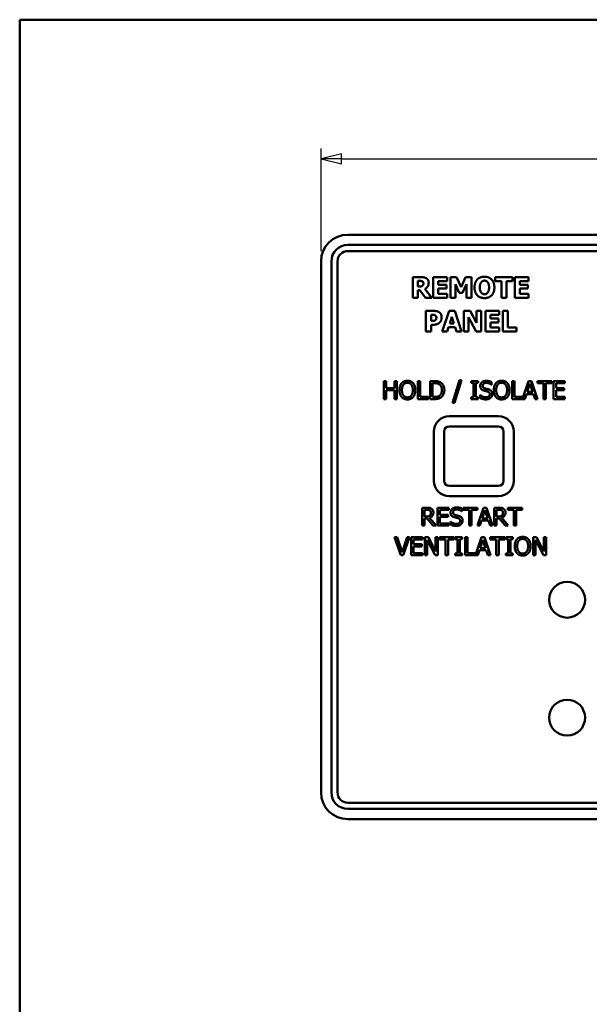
# Model space of a CAD drawing. Header units: millimetres. Extents: x 10 to 287, y 8 to 200.
# Tile 2 of 15: x 10 to 66, y 104 to 200. Entities that reach past the tile are written whole.
import ezdxf

# ---------------------------------------------------------------- set-up
doc = ezdxf.new("R2010")
doc.units = ezdxf.units.MM
for name, color, linetype, lineweight in [('Border (ISO)', 7, 'Continuous', 50), ('Dimension (ISO)', 7, 'Continuous', 25), ('Visible (ISO)', 7, 'Continuous', 50)]:
    doc.layers.add(name, color=color, linetype=linetype, lineweight=lineweight)
doc.styles.add('Note Text (ISO)', font='tahoma.ttf')
doc.dimstyles.new('Default (ISO)', dxfattribs={"dimtxt": 2.2, "dimasz": 2, "dimexe": 1, "dimexo": 1, "dimgap": 0.762, "dimtad": 1, "dimdec": 1, "dimtxsty": 'Note Text (ISO)', "dimblk": 'Filled-1', "dimcen": 0.09, "dimdle": 10, "dimclrd": 256, "dimclre": 256, "dimclrt": 256, "dimadec": 0, "dimazin": 0, "dimtfac": 0.863636, "dimtdec": 0, "dimtmove": 0, "dimatfit": 3, "dimfxl": 0, "dimtolj": 1, "dimlwd": -1, "dimlwe": -1, "dimarcsym": 0})

# ---------------------------------------------------------------- blocks, each defined once
blk = doc.blocks.new('Borders Border')
at = {"layer": 'Border (ISO)'}
for p, q in [((10, 200), (287, 200)), ((10, 10), (10, 200))]:
    blk.add_line(p, q, dxfattribs=at)
blk = doc.blocks.new('Filled-1')
at = {"color": 0}
for p, q in [((0, 0), (-1, 0.25)), ((-1, 0.25), (-1, -0.25)), ((-1, 0), (0, 0)), ((-1, -0.25), (0, 0))]:
    blk.add_line(p, q, dxfattribs=at)
at = {"color": 0, "flags": 128}
blk.add_lwpolyline([(-1, -0.25), (0, 0), (-1, 0.25), (-1, -0.25)], dxfattribs=at)
at = {"color": 0}
blk.add_solid([(-1, -0.25), (0, 0), (-1, 0.25), (-1, -0.25)], dxfattribs=at)
blk = doc.blocks.new('*D7')
at = {"layer": 'Defpoints', "color": 0, "transparency": 16777216}
for p in [(149.405, 186.432), (39.405, 176.432), (149.405, 176.432)]:
    blk.add_point(p, dxfattribs=at)
at = {"layer": 'Dimension (ISO)', "transparency": 16777216}
for p, q in [((39.405, 177.432), (39.405, 187.432)), ((149.405, 177.432), (149.405, 187.432)), ((41.405, 186.432), (147.405, 186.432))]:
    blk.add_line(p, q, dxfattribs=at)
at = {"layer": 'Dimension (ISO)', "transparency": 16777216, "xscale": 2, "yscale": 2, "zscale": 2, "rotation": 180}
blk.add_blockref('Filled-1', (39.405, 186.432), dxfattribs=at)
at = {"layer": 'Dimension (ISO)', "transparency": 16777216, "xscale": 2, "yscale": 2, "zscale": 2}
blk.add_blockref('Filled-1', (149.405, 186.432), dxfattribs=at)
at = {"layer": 'Dimension (ISO)', "transparency": 16777216, "insert": (92.155, 189.484), "char_height": 2.2, "attachment_point": 1, "style": 'Note Text (ISO)'}
blk.add_mtext('\\A1;110', dxfattribs=at)

msp = doc.modelspace()

# ---------------------------------------------------------------- linework, layer by layer
at = {"layer": 'Visible (ISO)'}
for p, q in [((146.805, 179.032), (42.005, 179.032)), ((42.005, 178.032), (146.805, 178.032)), ((42.005, 177.432), (146.805, 177.432)), ((39.405, 176.432), (39.405, 124.632)), ((40.405, 124.632), (40.405, 176.432)), ((41.005, 124.632), (41.005, 176.432)), ((48.342, 174.89), (48.342, 172.89)), ((49.146, 174.89), (48.342, 174.89)), ((51.691, 174.89), (50.339, 174.89)), ((50.339, 174.89), (50.339, 172.89)), ((51.691, 174.509), (51.691, 174.89)), ((52.031, 174.89), (52.031, 172.89)), ((52.61, 174.89), (52.031, 174.89)), ((53.054, 173.903), (52.61, 174.89)), ((53.494, 174.89), (53.054, 173.903)), ((54.073, 174.89), (53.494, 174.89)), ((54.073, 172.89), (54.073, 174.89)), ((56.399, 174.89), (56.399, 174.509)), ((58.084, 174.89), (56.399, 174.89)), ((58.084, 174.509), (58.084, 174.89)), ((59.642, 174.89), (58.29, 174.89)), ((58.29, 174.89), (58.29, 172.89)), ((59.642, 174.509), (59.642, 174.89)), ((48.841, 173.984), (48.841, 174.522)), ((48.841, 174.522), (49.01, 174.522)), ((48.986, 173.984), (48.841, 173.984)), ((50.838, 174.509), (51.691, 174.509)), ((50.838, 174.157), (50.838, 174.509)), ((51.624, 174.157), (50.838, 174.157)), ((51.624, 173.776), (51.624, 174.157)), ((52.504, 174.216), (52.867, 173.36)), ((52.504, 172.89), (52.504, 174.216)), ((53.211, 173.36), (53.574, 174.216)), ((53.574, 174.216), (53.574, 172.89)), ((56.399, 174.509), (56.99, 174.509)), ((56.99, 174.509), (56.99, 172.89)), ((57.493, 174.509), (58.084, 174.509)), ((57.493, 172.89), (57.493, 174.509)), ((58.789, 174.509), (59.642, 174.509)), ((58.789, 174.157), (58.789, 174.509)), ((59.575, 174.157), (58.789, 174.157)), ((59.575, 173.776), (59.575, 174.157)), ((48.342, 172.89), (48.841, 172.89)), ((48.841, 173.624), (49.023, 173.624)), ((48.841, 172.89), (48.841, 173.624)), ((49.023, 173.624), (49.579, 172.89)), ((50.19, 172.89), (49.517, 173.741)), ((49.579, 172.89), (50.19, 172.89)), ((50.339, 172.89), (51.691, 172.89)), ((50.838, 173.776), (51.624, 173.776)), ((50.838, 173.271), (50.838, 173.776)), ((51.691, 173.271), (50.838, 173.271)), ((51.691, 172.89), (51.691, 173.271)), ((52.031, 172.89), (52.504, 172.89)), ((52.867, 173.36), (53.211, 173.36)), ((53.574, 172.89), (54.073, 172.89)), ((56.99, 172.89), (57.493, 172.89)), ((58.29, 172.89), (59.642, 172.89)), ((58.789, 173.776), (59.575, 173.776)), ((58.789, 173.271), (58.789, 173.776)), ((59.642, 173.271), (58.789, 173.271)), ((59.642, 172.89), (59.642, 173.271)), ((49.624, 171.597), (49.624, 169.597)), ((50.4, 171.597), (49.624, 171.597)), ((50.127, 170.625), (50.127, 171.224)), ((50.127, 171.224), (50.198, 171.224)), ((51.892, 171.597), (51.216, 169.597)), ((52.439, 171.597), (51.892, 171.597)), ((51.953, 170.368), (52.159, 171.03)), ((52.159, 171.03), (52.363, 170.368)), ((53.115, 169.597), (52.439, 171.597)), ((53.315, 171.597), (53.315, 169.597)), ((53.93, 171.597), (53.315, 171.597)), ((53.773, 170.991), (54.545, 169.597)), ((53.773, 169.597), (53.773, 170.991)), ((54.569, 170.451), (53.93, 171.597)), ((54.569, 171.597), (54.569, 170.451)), ((55.028, 171.597), (54.569, 171.597)), ((55.028, 169.597), (55.028, 171.597)), ((56.786, 171.597), (55.434, 171.597)), ((55.434, 171.597), (55.434, 169.597)), ((55.934, 171.216), (56.786, 171.216)), ((55.934, 170.864), (55.934, 171.216)), ((56.786, 171.216), (56.786, 171.597)), ((57.127, 171.597), (57.127, 169.597)), ((57.629, 171.597), (57.127, 171.597)), ((57.629, 169.978), (57.629, 171.597)), ((50.162, 170.625), (50.127, 170.625)), ((50.127, 170.252), (50.389, 170.252)), ((50.127, 169.597), (50.127, 170.252)), ((51.718, 169.597), (51.845, 170.005)), ((51.845, 170.005), (52.473, 170.005)), ((52.363, 170.368), (51.953, 170.368)), ((52.473, 170.005), (52.598, 169.597)), ((56.72, 170.864), (55.934, 170.864)), ((55.934, 170.484), (56.72, 170.484)), ((55.934, 169.978), (55.934, 170.484)), ((56.786, 169.978), (55.934, 169.978)), ((56.72, 170.484), (56.72, 170.864)), ((56.786, 169.597), (56.786, 169.978)), ((58.46, 169.978), (57.629, 169.978)), ((58.46, 169.597), (58.46, 169.978)), ((49.624, 169.597), (50.127, 169.597)), ((51.216, 169.597), (51.718, 169.597)), ((52.598, 169.597), (53.115, 169.597)), ((53.315, 169.597), (53.773, 169.597)), ((54.545, 169.597), (55.028, 169.597)), ((55.434, 169.597), (56.786, 169.597)), ((57.127, 169.597), (58.46, 169.597)), ((45.523, 164.754), (45.523, 163.004)), ((45.755, 164.754), (45.523, 164.754)), ((45.755, 164.068), (45.755, 164.754)), ((46.561, 164.754), (46.561, 164.068)), ((46.794, 164.754), (46.561, 164.754)), ((46.794, 163.004), (46.794, 164.754)), ((48.851, 164.754), (48.851, 163.004)), ((49.084, 164.754), (48.851, 164.754)), ((49.084, 163.211), (49.084, 164.754)), ((50.048, 164.754), (50.048, 163.004)), ((50.447, 164.754), (50.048, 164.754)), ((50.281, 163.205), (50.281, 164.553)), ((50.281, 164.553), (50.458, 164.553)), ((52.909, 164.832), (52.226, 162.624)), ((52.425, 162.624), (53.11, 164.832)), ((53.11, 164.832), (52.909, 164.832)), ((54.036, 164.754), (54.036, 164.575)), ((54.714, 164.754), (54.036, 164.754)), ((54.036, 164.575), (54.259, 164.575)), ((54.259, 164.575), (54.259, 163.183)), ((54.491, 164.575), (54.714, 164.575)), ((54.491, 163.183), (54.491, 164.575)), ((54.714, 164.575), (54.714, 164.754)), ((56.02, 164.394), (56.037, 164.394)), ((56.037, 164.394), (56.037, 164.672)), ((58.278, 164.754), (58.045, 164.754)), ((58.045, 164.754), (58.045, 163.004)), ((58.278, 163.211), (58.278, 164.754)), ((59.643, 164.754), (59.059, 163.021)), ((59.511, 163.692), (59.781, 164.516)), ((59.93, 164.754), (59.643, 164.754)), ((59.781, 164.516), (60.052, 163.692)), ((60.52, 163.004), (59.93, 164.754)), ((60.507, 164.754), (60.507, 164.547)), ((61.914, 164.754), (60.507, 164.754)), ((60.507, 164.547), (61.094, 164.547)), ((61.094, 164.547), (61.094, 163.004)), ((61.327, 164.547), (61.914, 164.547)), ((61.327, 163.004), (61.327, 164.547)), ((61.914, 164.547), (61.914, 164.754)), ((63.186, 164.754), (62.091, 164.754)), ((62.091, 164.754), (62.091, 163.004)), ((62.324, 164.547), (63.186, 164.547)), ((62.324, 164.068), (62.324, 164.547)), ((63.186, 164.547), (63.186, 164.754)), ((46.561, 164.068), (45.755, 164.068)), ((45.755, 163.861), (46.561, 163.861)), ((45.755, 163.004), (45.755, 163.861)), ((46.561, 163.861), (46.561, 163.004)), ((54.915, 163.401), (54.915, 163.109)), ((54.932, 163.401), (54.915, 163.401)), ((59.289, 163.004), (59.448, 163.493)), ((59.448, 163.493), (60.116, 163.493)), ((60.052, 163.692), (59.511, 163.692)), ((60.116, 163.493), (60.274, 163.004)), ((63.128, 164.068), (62.324, 164.068)), ((62.324, 163.861), (63.128, 163.861)), ((62.324, 163.211), (62.324, 163.861)), ((63.128, 163.861), (63.128, 164.068)), ((45.523, 163.004), (45.755, 163.004)), ((46.561, 163.004), (46.794, 163.004)), ((48.851, 163.004), (49.865, 163.004)), ((49.865, 163.211), (49.084, 163.211)), ((49.865, 163.004), (49.865, 163.211)), ((50.048, 163.004), (50.451, 163.004)), ((50.458, 163.205), (50.281, 163.205)), ((52.226, 162.624), (52.425, 162.624)), ((54.036, 163.183), (54.036, 163.004)), ((54.259, 163.183), (54.036, 163.183)), ((54.036, 163.004), (54.714, 163.004)), ((54.714, 163.183), (54.491, 163.183)), ((54.714, 163.004), (54.714, 163.183)), ((58.045, 163.004), (59.289, 163.004)), ((59.059, 163.211), (58.278, 163.211)), ((59.059, 163.021), (59.059, 163.211)), ((60.274, 163.004), (60.52, 163.004)), ((61.094, 163.004), (61.327, 163.004)), ((62.091, 163.004), (63.186, 163.004)), ((63.186, 163.211), (62.324, 163.211)), ((63.186, 163.004), (63.186, 163.211)), ((51.905, 161.332), (56.705, 161.332)), ((50.405, 155.032), (50.405, 159.832)), ((51.405, 159.832), (51.405, 155.032)), ((56.705, 160.332), (51.905, 160.332)), ((57.205, 155.032), (57.205, 159.832)), ((58.205, 159.832), (58.205, 155.032)), ((51.905, 154.532), (56.705, 154.532)), ((56.705, 153.532), (51.905, 153.532)), ((49.261, 152.409), (49.261, 150.659)), ((49.712, 152.409), (49.261, 152.409)), ((49.494, 151.549), (49.494, 152.207)), ((49.494, 152.207), (49.725, 152.207)), ((51.849, 152.409), (50.755, 152.409)), ((50.755, 152.409), (50.755, 150.659)), ((50.987, 152.202), (51.849, 152.202)), ((50.987, 151.722), (50.987, 152.202)), ((51.791, 151.722), (50.987, 151.722)), ((51.791, 151.515), (51.791, 151.722)), ((51.849, 152.202), (51.849, 152.409)), ((53.123, 152.049), (53.14, 152.049)), ((53.14, 152.049), (53.14, 152.327)), ((53.266, 152.409), (53.266, 152.202)), ((54.673, 152.409), (53.266, 152.409)), ((53.266, 152.202), (53.853, 152.202)), ((53.853, 152.202), (53.853, 150.659)), ((54.086, 152.202), (54.673, 152.202)), ((54.086, 150.659), (54.086, 152.202)), ((55.251, 152.409), (54.662, 150.659)), ((54.673, 152.202), (54.673, 152.409)), ((55.12, 151.347), (55.389, 152.171)), ((55.538, 152.409), (55.251, 152.409)), ((55.389, 152.171), (55.66, 151.347)), ((56.128, 150.659), (55.538, 152.409)), ((56.294, 152.409), (56.294, 150.659)), ((56.745, 152.409), (56.294, 152.409)), ((56.526, 151.549), (56.526, 152.207)), ((56.526, 152.207), (56.758, 152.207)), ((57.608, 152.409), (57.608, 152.202)), ((59.015, 152.409), (57.608, 152.409)), ((57.608, 152.202), (58.196, 152.202)), ((58.196, 152.202), (58.196, 150.659)), ((58.428, 152.202), (59.015, 152.202)), ((58.428, 150.659), (58.428, 152.202)), ((59.015, 152.202), (59.015, 152.409)), ((49.698, 151.549), (49.494, 151.549)), ((49.494, 151.355), (49.76, 151.355)), ((49.494, 150.659), (49.494, 151.355)), ((49.76, 151.355), (50.313, 150.659)), ((50.616, 150.659), (49.993, 151.42)), ((50.987, 151.515), (51.791, 151.515)), ((50.987, 150.866), (50.987, 151.515)), ((51.849, 150.866), (50.987, 150.866)), ((51.849, 150.659), (51.849, 150.866)), ((52.018, 151.056), (52.018, 150.764)), ((52.035, 151.056), (52.018, 151.056)), ((54.897, 150.659), (55.056, 151.148)), ((55.056, 151.148), (55.724, 151.148)), ((55.66, 151.347), (55.12, 151.347)), ((55.724, 151.148), (55.883, 150.659)), ((56.731, 151.549), (56.526, 151.549)), ((56.526, 151.355), (56.793, 151.355)), ((56.526, 150.659), (56.526, 151.355)), ((56.793, 151.355), (57.346, 150.659)), ((57.648, 150.659), (57.026, 151.42)), ((49.261, 150.659), (49.494, 150.659)), ((50.313, 150.659), (50.616, 150.659)), ((50.755, 150.659), (51.849, 150.659)), ((53.853, 150.659), (54.086, 150.659)), ((54.662, 150.659), (54.897, 150.659)), ((55.883, 150.659), (56.128, 150.659)), ((56.294, 150.659), (56.526, 150.659)), ((57.346, 150.659), (57.648, 150.659)), ((58.196, 150.659), (58.428, 150.659)), ((46.565, 149.527), (47.168, 147.777)), ((46.815, 149.527), (46.565, 149.527)), ((47.3, 148.074), (46.815, 149.527)), ((47.785, 149.527), (47.3, 148.074)), ((47.419, 147.777), (48.022, 149.527)), ((48.022, 149.527), (47.785, 149.527)), ((49.284, 149.527), (48.189, 149.527)), ((48.189, 149.527), (48.189, 147.777)), ((48.422, 149.32), (49.284, 149.32)), ((48.422, 148.841), (48.422, 149.32)), ((49.226, 148.841), (48.422, 148.841)), ((49.226, 148.634), (49.226, 148.841)), ((49.284, 149.32), (49.284, 149.527)), ((49.539, 149.527), (49.539, 147.777)), ((49.87, 149.527), (49.539, 149.527)), ((49.756, 149.286), (50.53, 147.777)), ((49.756, 147.777), (49.756, 149.286)), ((50.574, 148.142), (49.87, 149.527)), ((50.574, 149.527), (50.574, 148.142)), ((50.791, 149.527), (50.574, 149.527)), ((50.791, 147.777), (50.791, 149.527)), ((50.967, 149.527), (50.967, 149.32)), ((52.374, 149.527), (50.967, 149.527)), ((50.967, 149.32), (51.554, 149.32)), ((51.554, 149.32), (51.554, 147.777)), ((51.787, 149.32), (52.374, 149.32)), ((51.787, 147.777), (51.787, 149.32)), ((52.374, 149.32), (52.374, 149.527)), ((52.483, 149.527), (52.483, 149.349)), ((53.161, 149.527), (52.483, 149.527)), ((52.483, 149.349), (52.706, 149.349)), ((52.706, 149.349), (52.706, 147.956)), ((52.938, 149.349), (53.161, 149.349)), ((52.938, 147.956), (52.938, 149.349)), ((53.161, 149.349), (53.161, 149.527)), ((53.682, 149.527), (53.449, 149.527)), ((53.449, 149.527), (53.449, 147.777)), ((53.682, 147.985), (53.682, 149.527)), ((55.047, 149.527), (54.463, 147.794)), ((54.915, 148.465), (55.185, 149.289)), ((55.334, 149.527), (55.047, 149.527)), ((55.185, 149.289), (55.456, 148.465)), ((55.924, 147.777), (55.334, 149.527)), ((55.911, 149.527), (55.911, 149.32)), ((57.318, 149.527), (55.911, 149.527)), ((55.911, 149.32), (56.498, 149.32)), ((56.498, 149.32), (56.498, 147.777)), ((56.731, 149.32), (57.318, 149.32)), ((56.731, 147.777), (56.731, 149.32)), ((57.318, 149.32), (57.318, 149.527)), ((57.427, 149.527), (57.427, 149.349)), ((58.105, 149.527), (57.427, 149.527)), ((57.427, 149.349), (57.65, 149.349)), ((57.65, 149.349), (57.65, 147.956)), ((57.882, 149.349), (58.105, 149.349)), ((57.882, 147.956), (57.882, 149.349)), ((58.105, 149.349), (58.105, 149.527)), ((60.096, 149.527), (60.096, 147.777)), ((60.426, 149.527), (60.096, 149.527)), ((60.313, 149.286), (61.087, 147.777)), ((60.313, 147.777), (60.313, 149.286)), ((61.131, 148.142), (60.426, 149.527)), ((61.131, 149.527), (61.131, 148.142)), ((61.348, 149.527), (61.131, 149.527)), ((61.348, 147.777), (61.348, 149.527)), ((48.422, 148.634), (49.226, 148.634)), ((48.422, 147.985), (48.422, 148.634)), ((49.284, 147.985), (48.422, 147.985)), ((49.284, 147.777), (49.284, 147.985)), ((52.483, 147.956), (52.483, 147.777)), ((52.706, 147.956), (52.483, 147.956)), ((53.161, 147.956), (52.938, 147.956)), ((53.161, 147.777), (53.161, 147.956)), ((54.463, 147.985), (53.682, 147.985)), ((54.463, 147.794), (54.463, 147.985)), ((54.693, 147.777), (54.852, 148.267)), ((54.852, 148.267), (55.52, 148.267)), ((55.456, 148.465), (54.915, 148.465)), ((55.52, 148.267), (55.678, 147.777)), ((57.427, 147.956), (57.427, 147.777)), ((57.65, 147.956), (57.427, 147.956)), ((58.105, 147.956), (57.882, 147.956)), ((58.105, 147.777), (58.105, 147.956)), ((47.168, 147.777), (47.419, 147.777)), ((48.189, 147.777), (49.284, 147.777)), ((49.539, 147.777), (49.756, 147.777)), ((50.53, 147.777), (50.791, 147.777)), ((51.554, 147.777), (51.787, 147.777)), ((52.483, 147.777), (53.161, 147.777)), ((53.449, 147.777), (54.693, 147.777)), ((55.678, 147.777), (55.924, 147.777)), ((56.498, 147.777), (56.731, 147.777)), ((57.427, 147.777), (58.105, 147.777)), ((60.096, 147.777), (60.313, 147.777)), ((61.087, 147.777), (61.348, 147.777)), ((146.805, 123.632), (42.005, 123.632)), ((146.805, 123.032), (42.005, 123.032)), ((42.005, 122.032), (146.805, 122.032))]:
    msp.add_line(p, q, dxfattribs=at)
for centre in [(63.405, 143.432), (63.405, 131.932)]:
    msp.add_circle(centre, 1.75, dxfattribs=at)
for centre, radius, start, end in [((42.005, 176.432), 2.6, 90, 180), ((42.005, 176.432), 1.6, 90, 180), ((42.005, 176.432), 1, 90, 180), ((51.905, 159.832), 1.5, 90, 180), ((56.705, 159.832), 1.5, 0, 90), ((51.905, 159.832), 0.5, 90, 180), ((56.705, 159.832), 0.5, 0, 90), ((51.905, 155.032), 1.5, 180, 270), ((51.905, 155.032), 0.5, 180, 270), ((56.705, 155.032), 0.5, 270, 0), ((56.705, 155.032), 1.5, 270, 0), ((42.005, 124.632), 2.6, 180, 270), ((42.005, 124.632), 1.6, 180, 270), ((42.005, 124.632), 1, 180, 270)]:
    msp.add_arc(centre, radius, start, end, dxfattribs=at)
for points in [[(49.665, 174.783), (49.559, 174.848), (49.313, 174.89), (49.146, 174.89)], [(49.898, 174.34), (49.898, 174.503), (49.772, 174.715), (49.665, 174.783)], [(55.339, 174.932), (54.887, 174.932), (54.371, 174.371), (54.371, 173.89)], [(56.308, 173.89), (56.308, 174.375), (55.789, 174.932), (55.339, 174.932)], [(49.287, 174.05), (49.237, 174.01), (49.089, 173.984), (48.986, 173.984)], [(49.01, 174.522), (49.096, 174.522), (49.211, 174.511), (49.258, 174.491)], [(49.258, 174.491), (49.324, 174.462), (49.383, 174.353), (49.383, 174.277)], [(49.383, 174.277), (49.383, 174.193), (49.336, 174.089), (49.287, 174.05)], [(49.517, 173.741), (49.691, 173.825), (49.898, 174.112), (49.898, 174.34)], [(54.371, 173.89), (54.371, 173.41), (54.887, 172.848), (55.339, 172.848)], [(54.89, 173.89), (54.89, 174.068), (54.966, 174.326), (55.028, 174.404)], [(55.026, 173.379), (54.963, 173.462), (54.89, 173.705), (54.89, 173.89)], [(55.028, 174.404), (55.097, 174.488), (55.248, 174.554), (55.34, 174.554)], [(55.339, 172.848), (55.789, 172.848), (56.308, 173.404), (56.308, 173.89)], [(55.34, 174.554), (55.428, 174.554), (55.59, 174.483), (55.653, 174.4)], [(55.653, 174.4), (55.716, 174.321), (55.789, 174.07), (55.789, 173.89)], [(55.789, 173.89), (55.789, 173.702), (55.72, 173.47), (55.655, 173.383)], [(55.34, 173.225), (55.253, 173.225), (55.089, 173.297), (55.026, 173.379)], [(55.655, 173.383), (55.595, 173.302), (55.43, 173.225), (55.34, 173.225)], [(50.198, 171.224), (50.31, 171.224), (50.439, 171.214), (50.511, 171.184)], [(50.926, 171.466), (50.823, 171.534), (50.572, 171.597), (50.4, 171.597)], [(50.511, 171.184), (50.566, 171.161), (50.647, 171.039), (50.647, 170.954)], [(50.647, 170.954), (50.647, 170.863), (50.611, 170.754), (50.559, 170.706)], [(51.162, 170.967), (51.162, 171.14), (51.039, 171.39), (50.926, 171.466)], [(50.99, 170.49), (51.073, 170.574), (51.162, 170.827), (51.162, 170.967)], [(50.405, 170.636), (50.358, 170.628), (50.232, 170.625), (50.162, 170.625)], [(50.389, 170.252), (50.496, 170.252), (50.669, 170.287), (50.744, 170.318)], [(50.559, 170.706), (50.535, 170.681), (50.446, 170.642), (50.405, 170.636)], [(50.744, 170.318), (50.817, 170.349), (50.94, 170.437), (50.99, 170.49)], [(47.259, 164.554), (47.158, 164.434), (47.049, 164.099), (47.049, 163.879)], [(47.822, 164.791), (47.646, 164.791), (47.361, 164.67), (47.259, 164.554)], [(47.291, 163.879), (47.291, 164.049), (47.365, 164.319), (47.435, 164.408)], [(47.435, 164.408), (47.507, 164.502), (47.697, 164.59), (47.823, 164.59)], [(48.386, 164.554), (48.287, 164.666), (48, 164.791), (47.822, 164.791)], [(47.823, 164.59), (47.945, 164.59), (48.141, 164.499), (48.21, 164.408)], [(48.21, 164.408), (48.278, 164.32), (48.353, 164.052), (48.353, 163.879)], [(48.596, 163.879), (48.596, 164.097), (48.485, 164.438), (48.386, 164.554)], [(51.073, 164.615), (50.974, 164.68), (50.693, 164.754), (50.447, 164.754)], [(50.458, 164.553), (50.615, 164.553), (50.827, 164.503), (50.92, 164.448)], [(50.92, 164.448), (51.052, 164.367), (51.186, 164.082), (51.186, 163.88)], [(51.428, 163.878), (51.428, 164.133), (51.242, 164.503), (51.073, 164.615)], [(55.517, 164.785), (55.26, 164.785), (54.928, 164.497), (54.928, 164.285)], [(54.928, 164.285), (54.928, 164.183), (54.988, 164.027), (55.041, 163.968)], [(55.171, 164.309), (55.171, 164.432), (55.37, 164.584), (55.532, 164.584)], [(55.399, 164.036), (55.288, 164.066), (55.171, 164.198), (55.171, 164.309)], [(56.037, 164.672), (55.925, 164.727), (55.664, 164.785), (55.517, 164.785)], [(55.532, 164.584), (55.675, 164.584), (55.936, 164.47), (56.02, 164.394)], [(56.453, 164.554), (56.352, 164.434), (56.243, 164.099), (56.243, 163.879)], [(57.016, 164.791), (56.84, 164.791), (56.555, 164.67), (56.453, 164.554)], [(56.485, 163.879), (56.485, 164.049), (56.559, 164.319), (56.628, 164.408)], [(56.628, 164.408), (56.701, 164.502), (56.891, 164.59), (57.017, 164.59)], [(57.58, 164.554), (57.481, 164.666), (57.194, 164.791), (57.016, 164.791)], [(57.017, 164.59), (57.139, 164.59), (57.335, 164.499), (57.404, 164.408)], [(57.404, 164.408), (57.472, 164.32), (57.547, 164.052), (57.547, 163.879)], [(57.79, 163.879), (57.79, 164.097), (57.679, 164.438), (57.58, 164.554)], [(47.049, 163.879), (47.049, 163.664), (47.157, 163.322), (47.257, 163.205)], [(47.823, 163.169), (47.581, 163.169), (47.291, 163.534), (47.291, 163.879)], [(48.353, 163.879), (48.353, 163.534), (48.066, 163.169), (47.823, 163.169)], [(48.386, 163.205), (48.488, 163.322), (48.596, 163.666), (48.596, 163.879)], [(50.942, 163.322), (50.847, 163.255), (50.613, 163.205), (50.458, 163.205)], [(51.186, 163.88), (51.186, 163.676), (51.064, 163.404), (50.942, 163.322)], [(51.071, 163.144), (51.234, 163.252), (51.428, 163.638), (51.428, 163.878)], [(55.473, 163.174), (55.338, 163.174), (55.047, 163.293), (54.932, 163.401)], [(55.041, 163.968), (55.097, 163.91), (55.24, 163.838), (55.331, 163.814)], [(55.331, 163.814), (55.431, 163.788), (55.566, 163.757), (55.647, 163.734)], [(55.758, 163.944), (55.687, 163.966), (55.473, 164.017), (55.399, 164.036)], [(55.863, 163.466), (55.863, 163.334), (55.665, 163.174), (55.473, 163.174)], [(55.647, 163.734), (55.759, 163.702), (55.863, 163.571), (55.863, 163.466)], [(56.105, 163.503), (56.105, 163.666), (55.938, 163.889), (55.758, 163.944)], [(55.946, 163.132), (56.021, 163.201), (56.105, 163.4), (56.105, 163.503)], [(56.243, 163.879), (56.243, 163.664), (56.35, 163.322), (56.451, 163.205)], [(57.017, 163.169), (56.774, 163.169), (56.485, 163.534), (56.485, 163.879)], [(57.547, 163.879), (57.547, 163.534), (57.259, 163.169), (57.017, 163.169)], [(57.58, 163.205), (57.682, 163.322), (57.79, 163.666), (57.79, 163.879)], [(47.257, 163.205), (47.361, 163.088), (47.644, 162.967), (47.822, 162.967)], [(47.822, 162.967), (47.993, 162.967), (48.278, 163.083), (48.386, 163.205)], [(50.451, 163.004), (50.664, 163.004), (50.937, 163.061), (51.071, 163.144)], [(54.915, 163.109), (55.033, 163.052), (55.3, 162.973), (55.49, 162.973)], [(55.49, 162.973), (55.65, 162.973), (55.863, 163.055), (55.946, 163.132)], [(56.451, 163.205), (56.555, 163.088), (56.838, 162.967), (57.016, 162.967)], [(57.016, 162.967), (57.187, 162.967), (57.472, 163.083), (57.58, 163.205)], [(50.157, 152.317), (50.065, 152.376), (49.863, 152.409), (49.712, 152.409)], [(49.725, 152.207), (49.821, 152.207), (49.953, 152.18), (50.003, 152.148)], [(49.993, 151.42), (50.16, 151.483), (50.356, 151.742), (50.356, 151.934)], [(50.003, 152.148), (50.06, 152.11), (50.114, 151.992), (50.114, 151.915)], [(50.114, 151.915), (50.114, 151.825), (50.065, 151.688), (50.014, 151.64)], [(50.356, 151.934), (50.356, 152.071), (50.25, 152.257), (50.157, 152.317)], [(52.619, 152.44), (52.363, 152.44), (52.031, 152.152), (52.031, 151.939)], [(52.031, 151.939), (52.031, 151.837), (52.09, 151.681), (52.144, 151.623)], [(52.273, 151.963), (52.273, 152.087), (52.473, 152.239), (52.635, 152.239)], [(52.502, 151.691), (52.391, 151.721), (52.273, 151.853), (52.273, 151.963)], [(53.14, 152.327), (53.028, 152.382), (52.767, 152.44), (52.619, 152.44)], [(52.635, 152.239), (52.778, 152.239), (53.039, 152.125), (53.123, 152.049)], [(57.19, 152.317), (57.098, 152.376), (56.895, 152.409), (56.745, 152.409)], [(56.758, 152.207), (56.854, 152.207), (56.986, 152.18), (57.036, 152.148)], [(57.026, 151.42), (57.193, 151.483), (57.389, 151.742), (57.389, 151.934)], [(57.036, 152.148), (57.092, 152.11), (57.146, 151.992), (57.146, 151.915)], [(57.146, 151.915), (57.146, 151.825), (57.098, 151.688), (57.047, 151.64)], [(57.389, 151.934), (57.389, 152.071), (57.282, 152.257), (57.19, 152.317)], [(50.014, 151.64), (49.959, 151.585), (49.799, 151.549), (49.698, 151.549)], [(52.018, 150.764), (52.136, 150.707), (52.402, 150.628), (52.592, 150.628)], [(52.575, 150.829), (52.441, 150.829), (52.15, 150.948), (52.035, 151.056)], [(52.144, 151.623), (52.2, 151.565), (52.343, 151.493), (52.434, 151.469)], [(52.434, 151.469), (52.534, 151.443), (52.669, 151.412), (52.75, 151.389)], [(52.86, 151.599), (52.79, 151.62), (52.575, 151.671), (52.502, 151.691)], [(52.965, 151.121), (52.965, 150.989), (52.768, 150.829), (52.575, 150.829)], [(52.592, 150.628), (52.753, 150.628), (52.965, 150.71), (53.049, 150.786)], [(52.75, 151.389), (52.862, 151.357), (52.965, 151.226), (52.965, 151.121)], [(53.208, 151.158), (53.208, 151.321), (53.041, 151.544), (52.86, 151.599)], [(53.049, 150.786), (53.124, 150.856), (53.208, 151.054), (53.208, 151.158)], [(57.047, 151.64), (56.992, 151.585), (56.831, 151.549), (56.731, 151.549)], [(58.503, 149.328), (58.403, 149.207), (58.293, 148.872), (58.293, 148.652)], [(59.066, 149.564), (58.89, 149.564), (58.605, 149.444), (58.503, 149.328)], [(58.536, 148.652), (58.536, 148.823), (58.61, 149.092), (58.679, 149.181)], [(58.679, 149.181), (58.751, 149.275), (58.942, 149.363), (59.068, 149.363)], [(59.631, 149.328), (59.531, 149.44), (59.245, 149.564), (59.066, 149.564)], [(59.068, 149.363), (59.19, 149.363), (59.385, 149.272), (59.455, 149.181)], [(59.455, 149.181), (59.523, 149.094), (59.598, 148.825), (59.598, 148.652)], [(59.841, 148.652), (59.841, 148.871), (59.73, 149.211), (59.631, 149.328)], [(58.293, 148.652), (58.293, 148.437), (58.401, 148.095), (58.502, 147.979)], [(58.502, 147.979), (58.605, 147.861), (58.889, 147.741), (59.066, 147.741)], [(59.068, 147.942), (58.825, 147.942), (58.536, 148.308), (58.536, 148.652)], [(59.066, 147.741), (59.238, 147.741), (59.523, 147.857), (59.631, 147.979)], [(59.598, 148.652), (59.598, 148.308), (59.31, 147.942), (59.068, 147.942)], [(59.631, 147.979), (59.733, 148.095), (59.841, 148.44), (59.841, 148.652)]]:
    msp.add_open_spline(points, degree=2, dxfattribs=at)

# ---------------------------------------------------------------- block references
msp.add_blockref('Borders Border', (0, 0))

# ---------------------------------------------------------------- dimensions: what is measured, and where the dimension line sits
at = {"layer": 'Dimension (ISO)'}
dim = msp.add_linear_dim(base=(149.405, 186.432), p1=(39.405, 176.432), p2=(149.405, 176.432), angle=180, dimstyle='Default (ISO)', override={"dimgap": 0.762, "dimdec": 1, "dimtol": 0, "dimlim": 0, "dimtp": 0, "dimtm": 0, "dimtdec": 0, "dimtofl": 0, "dimatfit": 1}, dxfattribs=at)
dim.commit()
dim.dimension.update_dxf_attribs({"geometry": '*D7', "text_midpoint": (94.405, 186.432), "dimtype": 160})

doc.saveas('drawing.dxf')
